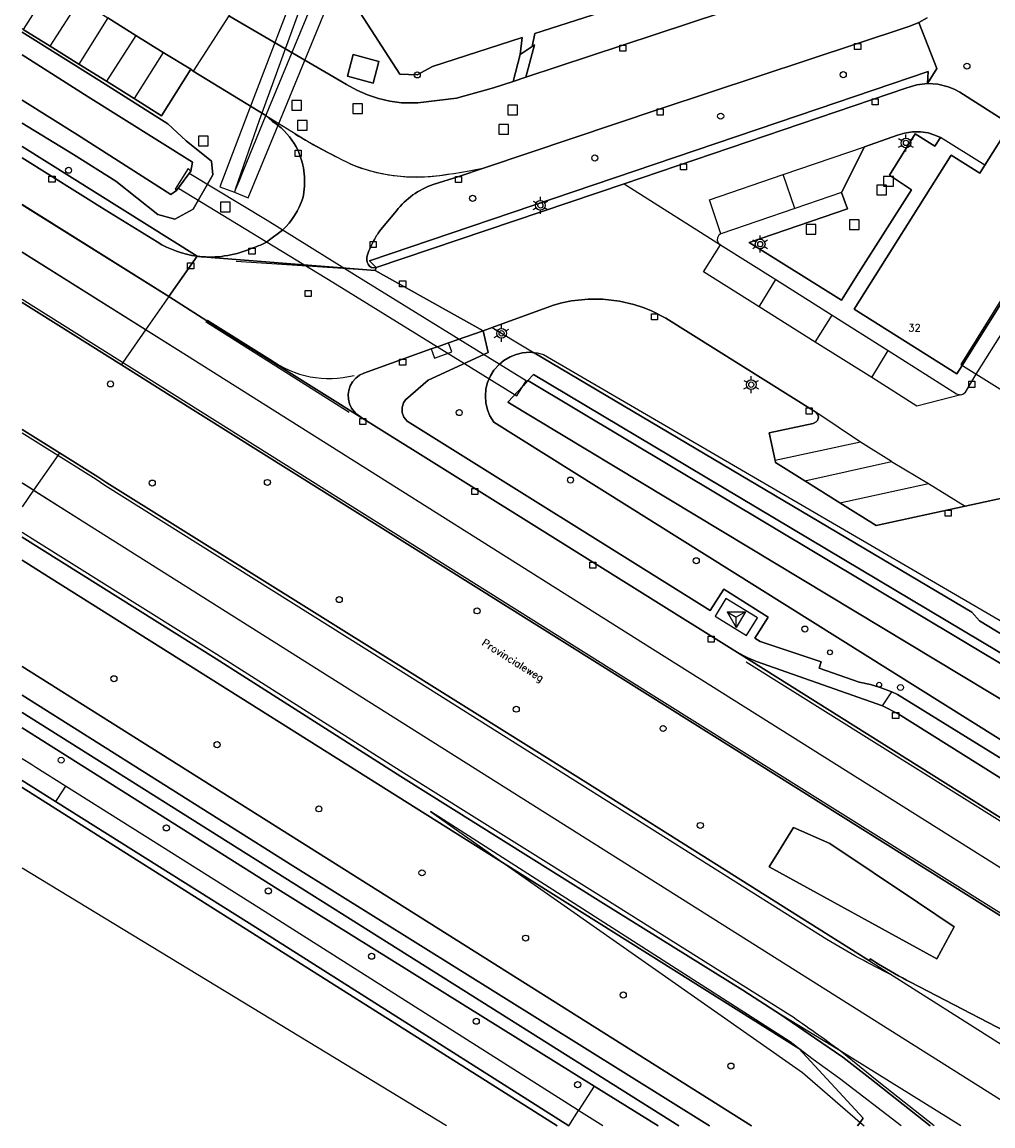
# Model space of a CAD drawing. Header units: metres. Extents: x 108000 to 109000, y 423600 to 424200.
# Tile 1 of 106: x 108000 to 108080, y 423600 to 423691. Entities that reach past the tile are written whole.
import ezdxf

# ---------------------------------------------------------------- set-up
doc = ezdxf.new("R2010")
doc.units = ezdxf.units.M
doc.header["$MEASUREMENT"] = 0
for name, color, linetype in [('abri', 10, 'Continuous'), ('Duiker', 10, 'Continuous'), ('Erf', 10, 'Continuous'), ('gesloten verharding', 10, 'Continuous'), ('groenvoorziening', 10, 'Continuous'), ('half verhard', 10, 'Continuous'), ('haltepaal', 10, 'Continuous'), ('Hek', 10, 'Continuous'), ('Huisnummers', 10, 'Continuous'), ('Inrit', 10, 'Continuous'), ('inspectie- _rioolput', 10, 'Continuous'), ('kolk', 10, 'Continuous'), ('lichtmast', 10, 'Continuous'), ('loofbos', 10, 'Continuous'), ('Luifel', 10, 'Continuous'), ('oever_ slootkant', 10, 'Continuous'), ('open verharding', 10, 'Continuous'), ('Openbare_ruimtenaam', 10, 'Continuous'), ('OV-baan', 10, 'Continuous'), ('pand', 10, 'Continuous'), ('Parkeervlak', 10, 'Continuous'), ('rietland', 10, 'Continuous'), ('rijbaan lokale weg', 10, 'Continuous'), ('vegetatieobject', 10, 'Continuous'), ('Voetpad', 10, 'Continuous'), ('waterloop_ sloot', 10, 'Continuous'), ('Wegmarkering', 10, 'Continuous')]:
    doc.layers.add(name, color=color, linetype=linetype)
doc.styles.get("Standard").update_dxf_attribs({"font": 'txt.shx'})

# ---------------------------------------------------------------- blocks, each defined once
blk = doc.blocks.new('138_ACAD_1_FMEBLOCK15')
at = {"layer": 'loofbos', "color": 94, "true_color": 0x009600}
for p, q in [((-34.505, 14.548), (25.548, -23.298)), ((34.302, -23.298), (34.505, -23.009))]:
    blk.add_line(p, q, dxfattribs=at)
blk.add_lwpolyline([(5.285, -1.726), (-32.845, 22.251), (-34.505, 23.298)], dxfattribs=at)
blk = doc.blocks.new('138_ACAD_1_FMEBLOCK118')
at = {"layer": 'groenvoorziening', "color": 3}
for points in [[(37.392, -24.253), (32.422, -20.313), (30.184, -18.58), (27.857, -17.004), (25.154, -15.117), (21.951, -13.08), (10.491, -5.928), (-6.215, 4.53), (-21.414, 14.235), (-37.392, 24.253)], [(-37.392, 22.342), (-35.732, 21.296), (2.398, -2.681)]]:
    blk.add_lwpolyline(points, dxfattribs=at)
blk = doc.blocks.new('138_ACAD_1_FMEBLOCK119')
at = {"layer": 'groenvoorziening', "color": 3}
for p, q in [((25.548, -18.923), (-34.505, 18.923)), ((34.505, -18.634), (34.302, -18.923))]:
    blk.add_line(p, q, dxfattribs=at)
blk.add_lwpolyline([(-34.505, 16.559), (-12.207, 2.506), (22.103, -18.923)], dxfattribs=at)
blk = doc.blocks.new('138_ACAD_1_FMEBLOCK120')
at = {"layer": 'groenvoorziening', "color": 3}
blk.add_line((27.043, -17.031), (-27.043, 17.031), dxfattribs=at)
blk.add_lwpolyline([(-27.043, 15.755), (-5.974, 2.478), (20.057, -13.743), (25.333, -17.031)], dxfattribs=at)
blk = doc.blocks.new('138_ACAD_1_FMEBLOCK121')
at = {"layer": 'groenvoorziening', "color": 3}
blk.add_lwpolyline([(-11.631, -0.301), (2.782, -9.341, 0.013671), (3.216, -9.387), (3.222, -9.387), (3.228, -9.388, 0.121802), (7.299, -8.672, 0.057211), (8.646, -8.08), (9.82, -7.195, 0.124352), (11.479, -4.554, 0.159669), (11.098, -0.633, 0.110843), (9.447, 1.443, 0.027044), (8.957, 1.8), (8.443, 2.244), (2.451, 5.897), (2.259, 6.076), (-0.156, 2.235), (-2.412, 3.645), (-4.69, 5.07), (-6.946, 6.48), (-9.32, 7.964), (-11.535, 9.349), (-11.631, 9.409)], format="xyb", dxfattribs=at)
blk.add_lwpolyline([(-11.631, 9.112), (-5.305, 5.165), (0.368, 1.573), (1.884, 0.169), (3.974, -1.513), (4.084, -2.644), (2.468, -5.454), (0.956, -6.274), (-0.462, -5.912), (-3.903, -3.165), (-7.392, -0.967), (-11.631, 1.627)], dxfattribs=at)

msp = doc.modelspace()

# ---------------------------------------------------------------- linework, layer by layer
at = {"layer": 'abri', "color": 4, "true_color": 0x00f0f0}
for p, q in [((108058.062, 423642.354), (108059.562, 423642.354)), ((108058.062, 423642.354), (108058.812, 423641.922)), ((108058.062, 423642.354), (108058.812, 423641.055)), ((108059.562, 423642.354), (108058.812, 423641.055)), ((108059.562, 423642.354), (108058.812, 423641.921)), ((108058.812, 423641.055), (108058.812, 423641.922))]:
    msp.add_line(p, q, dxfattribs=at)
at = {"layer": 'Duiker', "color": 12, "true_color": 0xc30000}
msp.add_line((108017.579, 423677.156), (108017.481, 423676.917), dxfattribs=at)
for points in [[(108017.579, 423677.156), (108019.539, 423682.841), (108024.082, 423695.324), (108024.234, 423695.743), (108023.441, 423696.106), (108023.285, 423695.699), (108018.599, 423683.433), (108016.281, 423677.367), (108017.481, 423676.917)], [(108017.481, 423676.917), (108018.622, 423676.448), (108020.898, 423681.985), (108026.007, 423694.419), (108026.139, 423694.74), (108024.999, 423695.208), (108024.891, 423694.944), (108019.838, 423682.653), (108018.187, 423678.636), (108017.868, 423677.86), (108017.579, 423677.156)], [(108012.873, 423677.259), (108025.599, 423669.514), (108040.745, 423660.145), (108041.509, 423661.38), (108027.385, 423670.117), (108020.177, 423674.576), (108013.767, 423678.463), (108013.897, 423678.639), (108013.668, 423678.856), (108012.618, 423677.154), (108012.724, 423677.058), (108012.873, 423677.259)]]:
    msp.add_lwpolyline(points, dxfattribs=at)
at = {"layer": 'Erf', "color": 52, "true_color": 0xd2d200}
for points in [[(108027.525, 423692.151), (108031.098, 423686.651), (108032.54, 423686.579), (108033.793, 423687.276), (108041.181, 423689.652), (108041.009, 423688.256), (108042.003, 423688.921), (108042.232, 423689.99), (108061.108, 423696.061)], [(108074.538, 423691.289), (108073.837, 423690.903), (108075.317, 423687.11), (108074.549, 423685.86), (108075.419, 423685.811), (108076.266, 423685.603), (108076.751, 423685.406), (108077.211, 423685.156), (108081.385, 423682.481)]]:
    msp.add_lwpolyline(points, dxfattribs=at)
at = {"layer": 'gesloten verharding', "color": 255}
msp.add_lwpolyline([(108027.277, 423688.254), (108026.8, 423686.474), (108028.904, 423685.91), (108029.382, 423687.69), (108027.277, 423688.254)], dxfattribs=at)
at = {"layer": 'groenvoorziening', "color": 3}
for p, q in [((108039.79, 423621.572), (108063.957, 423606.376)), ((108069.011, 423600.289), (108069.345, 423600))]:
    msp.add_line(p, q, dxfattribs=at)
for points in [[(108020.54, 423694.793), (108019.165, 423695.663), (108018.523, 423692.925), (108017.028, 423691.436), (108026.243, 423686.067), (108026.709, 423685.779), (108027.557, 423685.327), (108028.44, 423684.948), (108029.351, 423684.644), (108030.284, 423684.416), (108031.233, 423684.266), (108032.453, 423684.266), (108032.591, 423684.283), (108035.765, 423684.664), (108038.808, 423685.503), (108040.444, 423686.046), (108041.009, 423688.256), (108041.181, 423689.652), (108033.793, 423687.276), (108032.54, 423686.579), (108031.098, 423686.651), (108027.525, 423692.151)], [(108061.108, 423696.061), (108042.232, 423689.99), (108042.003, 423688.921), (108042.205, 423689.056), (108041.494, 423686.395), (108049.47, 423689.043), (108065.864, 423694.456)], [(108027.277, 423688.254), (108029.382, 423687.69), (108028.904, 423685.91), (108026.8, 423686.474), (108027.277, 423688.254)], [(108083.239, 423652.256), (108077.646, 423651.04), (108070.328, 423649.448), (108067.332, 423651.33), (108064.444, 423653.145), (108062.037, 423654.65), (108062.002, 423654.81), (108061.506, 423657.082), (108065.151, 423657.873), (108065.403, 423658.004), (108065.495, 423658.113), (108065.56, 423658.272), (108065.571, 423658.414), (108065.533, 423658.581), (108065.354, 423658.804), (108052.999, 423666.543), (108051.785, 423667.16), (108051.153, 423667.414), (108050.376, 423667.669), (108049.183, 423667.948), (108047.83, 423668.108), (108046.605, 423668.116), (108045.25, 423667.973), (108044.449, 423667.811), (108043.749, 423667.62), (108038.705, 423665.776)], [(108108.159, 423600), (108049.667, 423636.698), (108012.196, 423660.181), (108008.174, 423662.708), (108000, 423667.844)], [(108038.705, 423665.776), (108037.965, 423665.505), (108038.392, 423663.706), (108033.428, 423661.427), (108031.57, 423659.801), (108031.405, 423659.553), (108031.285, 423659.173), (108031.293, 423658.774), (108031.427, 423658.398), (108031.706, 423658.055), (108056.665, 423642.471), (108057.777, 423644.208), (108061.431, 423641.906), (108060.352, 423640.182), (108060.771, 423639.917), (108065.81, 423638.221), (108065.648, 423637.703), (108068.942, 423636.568), (108069.861, 423636.365), (108070.666, 423636.124), (108071.322, 423635.882), (108071.63, 423635.746), (108072.09, 423635.542), (108080.478, 423630.345)], [(108038.705, 423665.776), (108040.645, 423664.592), (108042.156, 423663.697)], [(108100.002, 423619.642), (108038.834, 423657.966), (108038.52, 423658.489), (108038.321, 423658.983), (108038.184, 423659.577), (108038.147, 423660.11), (108038.201, 423660.717), (108038.331, 423661.234), (108038.57, 423661.795), (108038.854, 423662.246), (108039.302, 423662.745), (108039.664, 423663.047), (108040.187, 423663.36), (108040.683, 423663.558), (108041.202, 423663.682), (108041.809, 423663.729), (108042.156, 423663.697)], [(108042.156, 423663.697), (108042.416, 423663.673), (108042.946, 423663.538), (108100.99, 423629.723), (108101.546, 423629.479), (108102.066, 423629.165), (108102.729, 423628.606), (108103.278, 423627.935), (108103.695, 423627.175), (108103.966, 423626.351)], [(108042.156, 423663.697), (108078.222, 423642.334), (108078.835, 423641.597), (108103.966, 423626.351)], [(108063.957, 423606.376), (108063.25, 423606.919), (108033.639, 423625.889), (108039.79, 423621.572)], [(108075.339, 423613.764), (108061.52, 423621.356), (108062.286, 423622.587), (108063.521, 423624.571), (108066.502, 423623.254), (108073.732, 423618.426), (108076.762, 423616.404), (108075.339, 423613.764)], [(108063.957, 423606.376), (108069.254, 423600.634), (108069.069, 423600.371), (108069.011, 423600.289)], [(108072.391, 423600), (108067.299, 423603.899), (108065.15, 423605.46), (108063.957, 423606.376)]]:
    msp.add_lwpolyline(points, dxfattribs=at)
for points in [[(108074.602, 423686.848), (108074.549, 423685.86), (108075.317, 423687.11), (108073.837, 423690.903), (108073.101, 423690.59), (108072.868, 423690.508), (108068.806, 423689.177), (108052.54, 423683.776), (108038.069, 423678.937), (108035.952, 423678.215), (108033.854, 423677.555, 0.143802), (108030.819, 423675.384), (108029.546, 423673.833, 0.051217), (108029.011, 423673.029, 0.046632), (108028.434, 423671.748, 0.20011), (108028.5, 423670.981, 0.397811), (108029.158, 423670.717), (108028.619, 423671.253), (108065.559, 423683.795), (108074.602, 423686.848)], [(108000, 423657.376), (108003.093, 423655.436), (108006.239, 423653.463), (108006.976, 423652.971), (108030.368, 423638.37), (108046.419, 423628.311), (108063.942, 423617.267), (108069.793, 423613.61), (108069.825, 423613.751), (108070.517, 423613.32, 0.016127), (108073.171, 423611.843), (108083.836, 423606.284), (108095.499, 423600.487), (108096.4, 423600)]]:
    msp.add_lwpolyline(points, format="xyb", dxfattribs=at)
at = {"layer": 'half verhard', "color": 255}
for points in [[(108072.869, 423685.504), (108073.684, 423685.75), (108074.549, 423685.86), (108074.602, 423686.848), (108065.559, 423683.795), (108028.619, 423671.253), (108029.158, 423670.717), (108049.576, 423677.597), (108072.869, 423685.504)], [(108073.251, 423677.123), (108071.418, 423678.331), (108073.539, 423681.726), (108075.172, 423680.698), (108075.623, 423681.424), (108075.172, 423681.627), (108074.621, 423681.795), (108073.97, 423681.894), (108073.312, 423681.892), (108072.662, 423681.787), (108072.08, 423681.608), (108069.371, 423680.659), (108067.466, 423676.884), (108067.959, 423675.55), (108059.878, 423672.78), (108067.484, 423668.02), (108068.9, 423670.313), (108073.251, 423677.123)]]:
    msp.add_lwpolyline(points, dxfattribs=at)
at = {"layer": 'haltepaal', "color": 30}
for centre in [(108066.523, 423639.009), (108070.58, 423636.345)]:
    msp.add_circle(centre, 0.2, dxfattribs=at)
at = {"layer": 'Hek', "color": 30}
for points in [[(108028.619, 423671.253), (108065.559, 423683.795), (108074.602, 423686.848)], [(108075.172, 423680.698), (108073.539, 423681.726), (108071.418, 423678.331), (108073.251, 423677.123)]]:
    msp.add_lwpolyline(points, dxfattribs=at)
at = {"layer": 'Inrit', "color": 255}
msp.add_lwpolyline([(108033.696, 423664.02), (108034.202, 423664.192), (108035.122, 423664.506), (108037.965, 423665.505), (108029.064, 423670.476), (108014.859, 423671.594), (108014.853, 423671.595), (108014.847, 423671.595, -0.013671), (108014.413, 423671.641), (108012.092, 423668.319), (108012.09, 423668.316), (108015.217, 423666.31), (108028.061, 423658.28), (108027.495, 423658.692), (108027.138, 423659.125), (108026.967, 423659.479), (108026.87, 423659.86), (108026.851, 423660.253), (108026.896, 423660.587), (108027.02, 423660.96), (108027.215, 423661.301), (108027.473, 423661.598), (108027.785, 423661.837), (108028.139, 423662.009), (108033.696, 423664.02)], format="xyb", dxfattribs=at)
at = {"layer": 'inspectie- _rioolput', "color": 30}
for p, q in [((108023.011, 423684.465), (108022.211, 423684.465)), ((108022.211, 423684.465), (108022.211, 423683.665)), ((108023.011, 423683.665), (108023.011, 423684.465)), ((108022.211, 423683.665), (108023.011, 423683.665)), ((108028.044, 423684.206), (108027.244, 423684.206)), ((108027.244, 423684.206), (108027.244, 423683.406)), ((108028.044, 423683.406), (108028.044, 423684.206)), ((108040.803, 423684.1), (108040.003, 423684.1)), ((108040.003, 423684.1), (108040.003, 423683.3)), ((108040.803, 423683.3), (108040.803, 423684.1)), ((108023.487, 423682.819), (108022.687, 423682.819)), ((108022.687, 423682.819), (108022.687, 423682.019)), ((108023.487, 423682.019), (108023.487, 423682.819)), ((108027.244, 423683.406), (108028.044, 423683.406)), ((108040.003, 423683.3), (108040.803, 423683.3)), ((108022.687, 423682.019), (108023.487, 423682.019)), ((108040.055, 423682.503), (108039.255, 423682.503)), ((108039.255, 423682.503), (108039.255, 423681.703)), ((108039.255, 423681.703), (108040.055, 423681.703)), ((108040.055, 423681.703), (108040.055, 423682.503)), ((108015.314, 423681.542), (108014.514, 423681.542)), ((108014.514, 423681.542), (108014.514, 423680.742)), ((108015.314, 423680.742), (108015.314, 423681.542)), ((108014.514, 423680.742), (108015.314, 423680.742)), ((108071.745, 423678.218), (108070.945, 423678.218)), ((108070.945, 423678.218), (108070.945, 423677.418)), ((108071.745, 423677.418), (108071.745, 423678.218)), ((108071.179, 423677.495), (108070.379, 423677.495)), ((108070.379, 423677.495), (108070.379, 423676.695)), ((108070.945, 423677.418), (108071.745, 423677.418)), ((108071.179, 423676.695), (108071.179, 423677.495)), ((108070.379, 423676.695), (108071.179, 423676.695)), ((108017.146, 423676.105), (108016.346, 423676.105)), ((108016.346, 423676.105), (108016.346, 423675.305)), ((108017.146, 423675.305), (108017.146, 423676.105)), ((108016.346, 423675.305), (108017.146, 423675.305)), ((108068.943, 423674.642), (108068.143, 423674.642)), ((108068.143, 423674.642), (108068.143, 423673.842)), ((108068.943, 423673.842), (108068.943, 423674.642)), ((108065.36, 423674.248), (108064.56, 423674.248)), ((108064.56, 423674.248), (108064.56, 423673.448)), ((108065.36, 423673.448), (108065.36, 423674.248)), ((108068.143, 423673.842), (108068.943, 423673.842)), ((108064.56, 423673.448), (108065.36, 423673.448))]:
    msp.add_line(p, q, dxfattribs=at)
at = {"layer": 'kolk', "color": 30, "true_color": 0xf07a00}
for p, q in [((108049.22, 423688.543), (108049.22, 423689.043)), ((108049.22, 423689.043), (108049.72, 423689.043)), ((108049.72, 423689.043), (108049.72, 423688.543)), ((108068.556, 423688.677), (108068.556, 423689.177)), ((108068.556, 423689.177), (108069.056, 423689.177)), ((108069.056, 423689.177), (108069.056, 423688.677)), ((108049.72, 423688.543), (108049.22, 423688.543)), ((108069.056, 423688.677), (108068.556, 423688.677)), ((108070.001, 423684.115), (108070.001, 423684.615)), ((108070.001, 423684.615), (108070.501, 423684.615)), ((108070.501, 423684.615), (108070.501, 423684.115)), ((108052.29, 423683.276), (108052.29, 423683.776)), ((108052.29, 423683.776), (108052.79, 423683.776)), ((108052.79, 423683.776), (108052.79, 423683.276)), ((108070.501, 423684.115), (108070.001, 423684.115)), ((108052.79, 423683.276), (108052.29, 423683.276)), ((108022.479, 423679.871), (108022.479, 423680.371)), ((108022.479, 423680.371), (108022.979, 423680.371)), ((108022.979, 423679.871), (108022.479, 423679.871)), ((108022.979, 423680.371), (108022.979, 423679.871)), ((108054.207, 423678.754), (108054.207, 423679.254)), ((108054.207, 423679.254), (108054.707, 423679.254)), ((108054.707, 423679.254), (108054.707, 423678.754)), ((108002.214, 423677.742), (108002.214, 423678.242)), ((108002.214, 423678.242), (108002.714, 423678.242)), ((108002.714, 423678.242), (108002.714, 423677.742)), ((108035.692, 423677.721), (108035.692, 423678.221)), ((108035.692, 423678.221), (108036.192, 423678.221)), ((108036.192, 423678.221), (108036.192, 423677.721)), ((108054.707, 423678.754), (108054.207, 423678.754)), ((108002.714, 423677.742), (108002.214, 423677.742)), ((108036.192, 423677.721), (108035.692, 423677.721)), ((108028.657, 423672.351), (108028.657, 423672.851)), ((108028.657, 423672.851), (108029.157, 423672.851)), ((108029.157, 423672.851), (108029.157, 423672.351)), ((108018.682, 423671.808), (108018.682, 423672.308)), ((108018.682, 423672.308), (108019.182, 423672.308)), ((108019.182, 423671.808), (108018.682, 423671.808)), ((108019.182, 423672.308), (108019.182, 423671.808)), ((108029.157, 423672.351), (108028.657, 423672.351)), ((108013.635, 423670.595), (108013.635, 423671.095)), ((108013.635, 423671.095), (108014.135, 423671.095)), ((108014.135, 423671.095), (108014.135, 423670.595)), ((108014.135, 423670.595), (108013.635, 423670.595)), ((108031.088, 423669.125), (108031.088, 423669.625)), ((108031.088, 423669.625), (108031.588, 423669.625)), ((108031.588, 423669.125), (108031.088, 423669.125)), ((108031.588, 423669.625), (108031.588, 423669.125)), ((108023.301, 423668.322), (108023.301, 423668.822)), ((108023.301, 423668.822), (108023.801, 423668.822)), ((108023.801, 423668.322), (108023.301, 423668.322)), ((108023.801, 423668.822), (108023.801, 423668.322)), ((108051.828, 423666.411), (108051.828, 423666.911)), ((108051.828, 423666.911), (108052.328, 423666.911)), ((108052.328, 423666.411), (108051.828, 423666.411)), ((108052.328, 423666.911), (108052.328, 423666.411)), ((108031.088, 423662.667), (108031.088, 423663.167)), ((108031.088, 423663.167), (108031.588, 423663.167)), ((108031.588, 423662.667), (108031.088, 423662.667)), ((108031.588, 423663.167), (108031.588, 423662.667)), ((108077.964, 423660.84), (108077.964, 423661.34)), ((108077.964, 423661.34), (108078.464, 423661.34)), ((108078.464, 423660.84), (108077.964, 423660.84)), ((108078.464, 423661.34), (108078.464, 423660.84)), ((108064.561, 423658.644), (108064.561, 423659.144)), ((108064.561, 423659.144), (108065.061, 423659.144)), ((108065.061, 423659.144), (108065.061, 423658.644)), ((108027.811, 423657.78), (108027.811, 423658.28)), ((108027.811, 423658.28), (108028.311, 423658.28)), ((108028.311, 423658.28), (108028.311, 423657.78)), ((108065.061, 423658.644), (108064.561, 423658.644)), ((108028.311, 423657.78), (108027.811, 423657.78)), ((108037.039, 423652.008), (108037.039, 423652.508)), ((108037.039, 423652.508), (108037.539, 423652.508)), ((108037.539, 423652.008), (108037.039, 423652.008)), ((108037.539, 423652.508), (108037.539, 423652.008)), ((108075.999, 423650.236), (108075.999, 423650.736)), ((108075.999, 423650.736), (108076.499, 423650.736)), ((108076.499, 423650.236), (108075.999, 423650.236)), ((108076.499, 423650.736), (108076.499, 423650.236)), ((108046.743, 423645.939), (108046.743, 423646.439)), ((108046.743, 423646.439), (108047.243, 423646.439)), ((108047.243, 423646.439), (108047.243, 423645.939)), ((108047.243, 423645.939), (108046.743, 423645.939)), ((108056.49, 423639.843), (108056.49, 423640.343)), ((108056.49, 423640.343), (108056.99, 423640.343)), ((108056.99, 423640.343), (108056.99, 423639.843)), ((108056.99, 423639.843), (108056.49, 423639.843)), ((108071.685, 423633.55), (108071.685, 423634.05)), ((108071.685, 423634.05), (108072.185, 423634.05)), ((108072.185, 423633.55), (108071.685, 423633.55)), ((108072.185, 423634.05), (108072.185, 423633.55))]:
    msp.add_line(p, q, dxfattribs=at)
at = {"layer": 'lichtmast', "color": 1}
for p, q in [((108072.177, 423681.328), (108072.437, 423681.178)), ((108072.177, 423680.628), (108072.437, 423680.778)), ((108072.783, 423681.378), (108072.783, 423681.678)), ((108073.129, 423681.178), (108073.389, 423681.328)), ((108073.129, 423680.778), (108073.389, 423680.628)), ((108072.783, 423680.278), (108072.783, 423680.578)), ((108042.684, 423676.23), (108042.684, 423676.53)), ((108042.078, 423676.18), (108042.338, 423676.03)), ((108042.078, 423675.48), (108042.338, 423675.63)), ((108042.684, 423675.13), (108042.684, 423675.43)), ((108043.03, 423676.03), (108043.29, 423676.18)), ((108043.03, 423675.63), (108043.29, 423675.48)), ((108060.174, 423672.989), (108060.434, 423672.839)), ((108060.78, 423673.039), (108060.78, 423673.339)), ((108061.126, 423672.839), (108061.386, 423672.989)), ((108060.174, 423672.289), (108060.434, 423672.439)), ((108060.78, 423671.939), (108060.78, 423672.239)), ((108061.126, 423672.439), (108061.386, 423672.289)), ((108038.875, 423665.639), (108039.135, 423665.489)), ((108039.481, 423665.689), (108039.481, 423665.989)), ((108039.827, 423665.489), (108040.087, 423665.639)), ((108038.875, 423664.939), (108039.135, 423665.089)), ((108039.481, 423664.589), (108039.481, 423664.889)), ((108039.827, 423665.089), (108040.087, 423664.939)), ((108060.041, 423661.466), (108060.041, 423661.766)), ((108059.435, 423661.416), (108059.695, 423661.266)), ((108059.435, 423660.716), (108059.695, 423660.866)), ((108060.387, 423661.266), (108060.647, 423661.416)), ((108060.387, 423660.866), (108060.647, 423660.716)), ((108060.041, 423660.366), (108060.041, 423660.666))]:
    msp.add_line(p, q, dxfattribs=at)
for centre in [(108072.783, 423680.978), (108042.684, 423675.83), (108060.78, 423672.639), (108039.481, 423665.289), (108060.041, 423661.066)]:
    msp.add_circle(centre, 0.4, dxfattribs=at)
for centre in [(108072.783, 423680.978), (108042.684, 423675.83), (108060.78, 423672.639), (108039.481, 423665.289), (108060.041, 423661.066)]:
    msp.add_ellipse(centre, major_axis=(0.001, 0.226), ratio=0.911522, dxfattribs=at)
at = {"layer": 'loofbos', "color": 94, "true_color": 0x009600}
for points in [[(108075.339, 423613.764), (108076.762, 423616.404), (108073.732, 423618.426), (108066.502, 423623.254), (108063.521, 423624.571), (108062.286, 423622.587), (108061.52, 423621.356), (108075.339, 423613.764)], [(108039.79, 423621.572), (108064.269, 423604.389), (108069.011, 423600.289)], [(108069.011, 423600.289), (108069.069, 423600.371), (108069.254, 423600.634), (108063.957, 423606.376), (108039.79, 423621.572)]]:
    msp.add_lwpolyline(points, dxfattribs=at)
at = {"layer": 'Luifel', "color": 32, "true_color": 0xe17500}
msp.add_lwpolyline([(108080.601, 423668.021), (108077.295, 423662.728), (108085.174, 423657.807), (108084.326, 423656.45), (108097.557, 423648.341), (108106.847, 423663.416), (108093.761, 423671.591), (108088.463, 423663.11), (108080.601, 423668.021)], dxfattribs=at)
at = {"layer": 'oever_ slootkant', "color": 92, "true_color": 0x00c300}
for p, q in [((108000, 423628.463), (108002.752, 423626.732)), ((108047.1, 423603.288), (108045.818, 423601.267)), ((108052.376, 423600), (108047.1, 423603.288)), ((108045.014, 423600), (108045.818, 423601.267))]:
    msp.add_line(p, q, dxfattribs=at)
for points in [[(108000, 423682.61), (108004.239, 423680.015), (108007.728, 423677.817), (108011.169, 423675.07), (108012.587, 423674.708), (108014.099, 423675.528), (108015.715, 423678.338), (108015.605, 423679.469), (108013.515, 423681.151), (108011.999, 423682.555), (108006.326, 423686.147), (108000, 423690.094)], [(108000, 423688.229), (108005.428, 423684.786), (108014.022, 423679.39), (108013.897, 423678.639), (108012.724, 423677.058), (108012.249, 423676.725), (108004.551, 423681.642), (108000, 423684.504)], [(108078.835, 423641.597), (108078.222, 423642.334), (108042.156, 423663.697), (108041.809, 423663.729), (108041.202, 423663.682), (108040.683, 423663.558), (108040.187, 423663.36), (108039.664, 423663.047), (108039.302, 423662.745), (108038.854, 423662.246), (108038.57, 423661.795), (108038.331, 423661.234), (108038.201, 423660.717), (108038.147, 423660.11), (108038.184, 423659.577), (108038.321, 423658.983), (108038.52, 423658.489), (108038.834, 423657.966), (108100.002, 423619.642)], [(108101.643, 423626.404), (108101.631, 423625.484), (108101.592, 423622.503), (108040.009, 423659.631), (108041.259, 423660.976), (108041.659, 423661.406), (108042.11, 423661.892), (108101.643, 423626.404)], [(108103.966, 423626.351), (108078.835, 423641.597)], [(108047.1, 423603.288), (108021.069, 423619.509), (108000, 423632.786)], [(108003.584, 423627.981), (108001.139, 423629.519), (108000.799, 423629.733), (108000, 423630.235)], [(108003.584, 423627.981), (108002.918, 423626.982), (108002.752, 423626.732)], [(108045.818, 423601.267), (108019.49, 423617.977), (108010.824, 423623.427), (108003.584, 423627.981)], [(108002.752, 423626.732), (108018.689, 423616.709), (108045.014, 423600)], [(108047.813, 423600), (108046.071, 423601.106), (108045.818, 423601.267)]]:
    msp.add_lwpolyline(points, dxfattribs=at)
at = {"layer": 'open verharding', "color": 255}
msp.add_line((108079.275, 423679.136), (108075.623, 423681.424), dxfattribs=at)
for points in [[(108042.205, 423689.056), (108042.003, 423688.921), (108041.009, 423688.256), (108040.444, 423686.046), (108041.494, 423686.395), (108042.205, 423689.056)], [(108079.275, 423679.136), (108081.385, 423682.481), (108077.211, 423685.156), (108076.751, 423685.406), (108076.266, 423685.603), (108075.419, 423685.811), (108074.549, 423685.86), (108073.684, 423685.75), (108072.869, 423685.504), (108049.576, 423677.597), (108029.158, 423670.717), (108029.064, 423670.476), (108037.965, 423665.505), (108038.705, 423665.776), (108043.749, 423667.62), (108044.449, 423667.811), (108045.25, 423667.973), (108046.605, 423668.116), (108047.83, 423668.108), (108049.183, 423667.948), (108050.376, 423667.669), (108051.153, 423667.414), (108051.785, 423667.16), (108052.999, 423666.543), (108065.354, 423658.804), (108065.533, 423658.581), (108065.571, 423658.414), (108065.56, 423658.272), (108065.495, 423658.113), (108065.403, 423658.004), (108065.151, 423657.873), (108061.506, 423657.082), (108062.002, 423654.81), (108062.037, 423654.65), (108064.444, 423653.145), (108067.332, 423651.33), (108070.328, 423649.448), (108077.646, 423651.04), (108083.239, 423652.256)], [(108075.623, 423681.424), (108075.172, 423680.698), (108073.539, 423681.726), (108071.418, 423678.331), (108073.251, 423677.123), (108068.9, 423670.313), (108067.484, 423668.02), (108059.878, 423672.78), (108067.959, 423675.55), (108067.466, 423676.884)], [(108067.466, 423676.884), (108069.371, 423680.659), (108072.08, 423681.608), (108072.662, 423681.787), (108073.312, 423681.892), (108073.97, 423681.894), (108074.621, 423681.795), (108075.172, 423681.627), (108075.623, 423681.424)], [(108091.2, 423670.383), (108091.512, 423670.933), (108091.549, 423671.217), (108091.512, 423671.461), (108091.368, 423671.599), (108088.59, 423673.275), (108088.031, 423672.386), (108084.826, 423674.402), (108080.745, 423667.931), (108077.415, 423662.653), (108076.973, 423661.952), (108068.518, 423667.282), (108076.517, 423679.971), (108078.868, 423678.49), (108079.275, 423679.136)], [(108067.466, 423676.884), (108063.632, 423675.578), (108057.532, 423673.501), (108057.374, 423673.376), (108057.266, 423673.171), (108057.25, 423672.969), (108057.326, 423672.751), (108057.506, 423672.574), (108062.077, 423669.734), (108066.719, 423666.794), (108071.316, 423663.882), (108076.95, 423660.313), (108077.295, 423660.231), (108077.481, 423660.274), (108077.679, 423660.437), (108078.566, 423661.934), (108085.717, 423673.302), (108090.586, 423670.234), (108090.757, 423670.197), (108090.929, 423670.215), (108091.087, 423670.289), (108091.2, 423670.383)]]:
    msp.add_lwpolyline(points, dxfattribs=at)
msp.add_lwpolyline([(108000, 423679.736), (108006.831, 423675.458), (108011.124, 423672.817, 0.106401), (108014.413, 423671.641), (108000, 423680.681)], format="xyb", dxfattribs=at)
at = {"layer": 'OV-baan', "color": 254, "true_color": 0xe1e1e1}
msp.add_lwpolyline([(108085.684, 423625.031), (108084.344, 423626.173), (108082.906, 423627.189), (108072.154, 423633.939), (108070.864, 423634.595), (108060.464, 423638.25), (108059.762, 423638.553), (108058.902, 423638.991), (108098.41, 423614.181), (108085.684, 423625.031)], dxfattribs=at)
at = {"layer": 'pand', "color": 1}
msp.add_lwpolyline([(108088.59, 423673.275), (108090.509, 423676.326), (108091.036, 423677.163), (108089.768, 423677.965), (108089.565, 423677.644), (108082.804, 423681.92), (108083.007, 423682.241), (108081.738, 423683.041), (108081.385, 423682.481), (108079.275, 423679.136), (108078.868, 423678.49), (108076.517, 423679.971), (108068.518, 423667.282), (108076.973, 423661.952), (108077.415, 423662.653), (108080.745, 423667.931), (108084.826, 423674.402), (108088.031, 423672.386), (108088.59, 423673.275)], dxfattribs=at)
at = {"layer": 'Parkeervlak', "color": 255}
for p, q in [((108002.504, 423694.161), (108000.096, 423690.331)), ((108002.311, 423688.946), (108004.751, 423692.74)), ((108007.067, 423691.275), (108004.685, 423687.462)), ((108009.365, 423689.837), (108007.067, 423691.275)), ((108000, 423690.391), (108000.096, 423690.331)), ((108000.096, 423690.331), (108002.311, 423688.946)), ((108009.365, 423689.837), (108006.941, 423686.052)), ((108011.616, 423688.429), (108009.365, 423689.837)), ((108002.311, 423688.946), (108004.685, 423687.462)), ((108011.616, 423688.429), (108009.219, 423684.627)), ((108004.685, 423687.462), (108006.941, 423686.052)), ((108006.941, 423686.052), (108009.219, 423684.627))]:
    msp.add_line(p, q, dxfattribs=at)
msp.add_lwpolyline([(108009.219, 423684.627), (108011.475, 423683.217), (108013.89, 423687.058), (108011.616, 423688.429)], dxfattribs=at)
at = {"layer": 'rietland', "color": 92, "true_color": 0x00d200}
for points in [[(108041.659, 423661.406), (108101.631, 423625.484), (108101.643, 423626.404), (108042.11, 423661.892), (108041.659, 423661.406)], [(108045.014, 423600), (108018.689, 423616.709), (108002.752, 423626.732), (108000, 423628.463)], [(108000, 423627.872), (108002.475, 423626.316), (108044.06, 423600)]]:
    msp.add_lwpolyline(points, dxfattribs=at)
at = {"layer": 'rijbaan lokale weg', "color": 255}
for p, q in [((108017.028, 423691.436), (108014.082, 423686.879)), ((108014.082, 423686.879), (108020.074, 423683.226)), ((108000, 423675.886), (108012.09, 423668.316)), ((108010.171, 423665.568), (108000, 423671.945)), ((108012.09, 423668.316), (108010.171, 423665.568)), ((108000, 423667.844), (108008.174, 423662.708)), ((108003.093, 423655.436), (108000, 423657.376)), ((108000.949, 423652.365), (108000, 423651.006)), ((108000.949, 423652.365), (108084.02, 423600)), ((108069.793, 423613.61), (108091.179, 423600))]:
    msp.add_line(p, q, dxfattribs=at)
for points in [[(108000, 423695.744), (108000.173, 423695.635), (108002.504, 423694.161), (108004.751, 423692.74), (108007.067, 423691.275), (108009.365, 423689.837), (108011.616, 423688.429), (108013.89, 423687.058), (108014.082, 423686.879)], [(108065.864, 423694.456), (108049.47, 423689.043), (108041.494, 423686.395), (108040.444, 423686.046), (108038.808, 423685.503), (108035.765, 423684.664), (108032.591, 423684.283), (108032.453, 423684.266), (108031.233, 423684.266), (108030.284, 423684.416), (108029.351, 423684.644), (108028.44, 423684.948), (108027.557, 423685.327), (108026.709, 423685.779), (108026.243, 423686.067), (108017.028, 423691.436)], [(108038.069, 423678.937), (108052.54, 423683.776), (108068.806, 423689.177), (108072.868, 423690.508), (108073.101, 423690.59), (108073.837, 423690.903), (108074.538, 423691.289)], [(108120.689, 423600), (108103.509, 423610.939), (108098.41, 423614.181), (108058.902, 423638.991), (108028.061, 423658.28), (108015.217, 423666.31), (108012.09, 423668.316)], [(108010.171, 423665.568), (108008.302, 423662.892), (108008.174, 423662.708)], [(108114.353, 423600), (108095.759, 423611.701), (108051.16, 423639.744), (108013.535, 423663.466), (108010.171, 423665.568)], [(108008.174, 423662.708), (108012.196, 423660.181), (108049.667, 423636.698), (108108.159, 423600)], [(108003.093, 423655.436), (108002.946, 423655.224), (108000.949, 423652.365)], [(108069.793, 423613.61), (108063.942, 423617.267), (108046.419, 423628.311), (108030.368, 423638.37), (108006.976, 423652.971), (108006.239, 423653.463), (108003.093, 423655.436)], [(108000.949, 423652.365), (108000.126, 423652.883), (108000, 423652.962)], [(108000, 423648.506), (108015.978, 423638.488), (108031.177, 423628.783), (108047.883, 423618.325), (108059.343, 423611.173), (108062.546, 423609.136)], [(108062.546, 423609.136), (108065.249, 423607.249), (108067.576, 423605.673), (108069.814, 423603.94), (108074.784, 423600)], [(108077.316, 423600), (108067.373, 423606.181), (108062.546, 423609.136)]]:
    msp.add_lwpolyline(points, dxfattribs=at)
for points in [[(108020.074, 423683.226), (108020.588, 423682.782, -0.027044), (108021.078, 423682.425, -0.110843), (108022.729, 423680.349, -0.159669), (108023.11, 423676.428, -0.124352), (108021.451, 423673.787), (108020.277, 423672.902, -0.057211), (108018.93, 423672.31, -0.121802), (108014.859, 423671.594), (108029.064, 423670.476), (108029.158, 423670.717, -0.397811), (108028.5, 423670.981, -0.20011), (108028.434, 423671.748, -0.046632), (108029.011, 423673.029, -0.051217), (108029.546, 423673.833), (108030.819, 423675.384, -0.143802), (108033.854, 423677.555), (108035.952, 423678.215), (108038.069, 423678.937)], [(108020.074, 423683.226), (108024, 423680.832, 0.016345), (108027.289, 423679.139, 0.047405), (108029.931, 423678.398, 0.088959), (108035.031, 423678.394), (108035.558, 423678.454), (108036.821, 423678.676), (108038.069, 423678.937)], [(108012.09, 423668.316), (108012.092, 423668.319), (108014.413, 423671.641, -0.106401), (108011.124, 423672.817), (108006.831, 423675.458), (108000, 423679.736)], [(108096.4, 423600), (108095.499, 423600.487), (108083.836, 423606.284), (108073.171, 423611.843, -0.016127), (108070.517, 423613.32), (108069.825, 423613.751), (108069.793, 423613.61)]]:
    msp.add_lwpolyline(points, format="xyb", dxfattribs=at)
at = {"layer": 'vegetatieobject', "color": 3}
for centre in [(108077.806, 423687.301), (108032.54, 423686.579), (108067.621, 423686.598), (108057.527, 423683.18), (108047.162, 423679.733), (108003.824, 423678.726), (108037.101, 423676.41), (108007.28, 423661.128), (108035.995, 423658.761), (108010.716, 423652.952), (108020.199, 423653.006), (108045.16, 423653.2), (108055.512, 423646.557), (108026.119, 423643.359), (108037.469, 423642.429), (108064.458, 423640.928), (108007.559, 423636.839), (108072.334, 423636.117), (108040.689, 423634.329), (108052.789, 423632.739), (108016.059, 423631.409), (108003.219, 423630.129), (108024.439, 423626.119), (108011.879, 423624.549), (108055.849, 423624.75), (108032.929, 423620.849), (108020.279, 423619.359), (108041.459, 423615.469), (108028.779, 423613.979), (108049.503, 423610.786), (108037.399, 423608.619), (108058.369, 423604.929), (108045.75, 423603.399)]:
    msp.add_circle(centre, 0.25, dxfattribs=at)
at = {"layer": 'Voetpad', "color": 255}
for p, q in [((108070.864, 423634.595), (108071.63, 423635.746)), ((108000, 423634.062), (108054.086, 423600))]:
    msp.add_line(p, q, dxfattribs=at)
for points in [[(108071.63, 423635.746), (108071.322, 423635.882), (108070.666, 423636.124), (108069.861, 423636.365), (108068.942, 423636.568), (108065.648, 423637.703), (108065.81, 423638.221), (108060.771, 423639.917), (108060.352, 423640.182), (108061.431, 423641.906), (108057.777, 423644.208), (108056.665, 423642.471), (108031.706, 423658.055), (108031.427, 423658.398), (108031.293, 423658.774), (108031.285, 423659.173), (108031.405, 423659.553), (108031.57, 423659.801), (108033.428, 423661.427), (108038.392, 423663.706), (108037.965, 423665.505), (108035.122, 423664.506)], [(108035.122, 423664.506), (108034.202, 423664.192), (108033.696, 423664.02)], [(108033.696, 423664.02), (108033.953, 423663.244), (108035.389, 423663.765), (108035.122, 423664.506)], [(108033.696, 423664.02), (108028.139, 423662.009), (108027.785, 423661.837), (108027.473, 423661.598), (108027.215, 423661.301), (108027.02, 423660.96), (108026.896, 423660.587), (108026.851, 423660.253), (108026.87, 423659.86), (108026.967, 423659.479), (108027.138, 423659.125), (108027.495, 423658.692), (108028.061, 423658.28), (108058.902, 423638.991), (108059.762, 423638.553), (108060.464, 423638.25), (108070.864, 423634.595)], [(108059.662, 423640.392), (108060.561, 423641.858), (108057.962, 423643.451), (108057.063, 423641.985), (108059.662, 423640.392)], [(108056.608, 423600), (108022.299, 423621.429), (108000, 423635.482)], [(108086.414, 423626.341), (108084.843, 423627.46), (108082.758, 423628.875), (108080.478, 423630.345), (108072.09, 423635.542), (108071.63, 423635.746)], [(108070.864, 423634.595), (108072.154, 423633.939), (108082.906, 423627.189), (108084.344, 423626.173), (108085.684, 423625.031)]]:
    msp.add_lwpolyline(points, dxfattribs=at)
at = {"layer": 'waterloop_ sloot', "color": 5}
msp.add_line((108034.944, 423600), (108000, 423621.238), dxfattribs=at)
for points in [[(108000, 423684.504), (108004.551, 423681.642), (108012.249, 423676.725), (108012.724, 423677.058), (108013.897, 423678.639), (108014.022, 423679.39), (108005.428, 423684.786), (108000, 423688.229)], [(108041.659, 423661.406), (108041.259, 423660.976), (108040.009, 423659.631), (108101.592, 423622.503), (108101.631, 423625.484), (108041.659, 423661.406)], [(108044.06, 423600), (108002.475, 423626.316), (108000, 423627.872)]]:
    msp.add_lwpolyline(points, dxfattribs=at)
at = {"layer": 'Wegmarkering', "color": 255}
for p, q in [((108063.632, 423675.578), (108062.681, 423678.373)), ((108049.576, 423677.597), (108057.506, 423672.574)), ((108028.091, 423670.519), (108017.641, 423671.215)), ((108060.698, 423667.461), (108062.077, 423669.734)), ((108065.32, 423664.566), (108060.698, 423667.461)), ((108065.32, 423664.566), (108066.719, 423666.794)), ((108069.962, 423661.658), (108065.32, 423664.566)), ((108069.962, 423661.658), (108071.316, 423663.882)), ((108069.04, 423656.314), (108065.354, 423658.804)), ((108069.04, 423656.314), (108062.002, 423654.81)), ((108071.595, 423654.725), (108069.04, 423656.314)), ((108064.444, 423653.145), (108071.595, 423654.725)), ((108071.595, 423654.725), (108074.642, 423652.928)), ((108000, 423652.963), (108004.876, 423649.894)), ((108067.332, 423651.33), (108074.642, 423652.928)), ((108074.642, 423652.928), (108077.646, 423651.04))]:
    msp.add_line(p, q, dxfattribs=at)
for points in [[(108022.461, 423681.722, 0.024377), (108027.289, 423679.139, 0.138955), (108035.127, 423678.412)], [(108026.94, 423658.772), (108015.166, 423666.223), (108015.217, 423666.31), (108015.274, 423666.382), (108020.407, 423663.169, 0.226309), (108027.342, 423661.831)], [(108071.633, 423612.411, -0.019318), (108066.265, 423615.35), (108031.405, 423637.328), (108006.823, 423652.751), (108006.107, 423653.238), (108000, 423657.074)], [(108075.106, 423600), (108070.546, 423603.593), (108067.377, 423606.178, 0.007487), (108063.233, 423609.126), (108048.065, 423618.664), (108031.443, 423629.066), (108016.041, 423638.829), (108001.139, 423648.18), (108000, 423648.89)]]:
    msp.add_lwpolyline(points, format="xyb", dxfattribs=at)
for points in [[(108057.532, 423673.501), (108056.595, 423676.293), (108062.681, 423678.373), (108069.371, 423680.659)], [(108015.217, 423666.31), (108011.779, 423668.516), (108000, 423675.894)], [(108114.353, 423600), (108095.759, 423611.701), (108051.16, 423639.744), (108013.535, 423663.466), (108000, 423671.975)], [(108060.698, 423667.461), (108056.125, 423670.366), (108057.506, 423672.574)], [(108000, 423668.106), (108049.739, 423636.868), (108094.445, 423608.85), (108108.54, 423600)], [(108077.295, 423660.231), (108073.668, 423659.293), (108069.962, 423661.658)], [(108059.636, 423638.239), (108097.856, 423614.277), (108104.001, 423610.387), (108120.521, 423600)]]:
    msp.add_lwpolyline(points, dxfattribs=at)

# ---------------------------------------------------------------- block references
at = {"layer": 'groenvoorziening', "color": 3}
for name, p in [('138_ACAD_1_FMEBLOCK121', (108011.631, 423680.982)), ('138_ACAD_1_FMEBLOCK118', (108037.392, 423624.253)), ('138_ACAD_1_FMEBLOCK119', (108034.505, 423618.923)), ('138_ACAD_1_FMEBLOCK120', (108027.043, 423617.031))]:
    msp.add_blockref(name, p, dxfattribs=at)
at = {"layer": 'loofbos', "color": 94, "true_color": 0x009600}
msp.add_blockref('138_ACAD_1_FMEBLOCK15', (108034.505, 423623.298), dxfattribs=at)

# ---------------------------------------------------------------- texts
at = {"layer": 'Huisnummers', "color": 255}
msp.add_text('32', height=0.6, dxfattribs=at).set_placement((108072.969, 423665.451))
at = {"layer": 'Openbare_ruimtenaam', "color": 255}
msp.add_text('Provincialeweg', height=0.6, rotation=327.9, dxfattribs=at).set_placement((108037.808, 423639.646))

doc.saveas('drawing.dxf')
